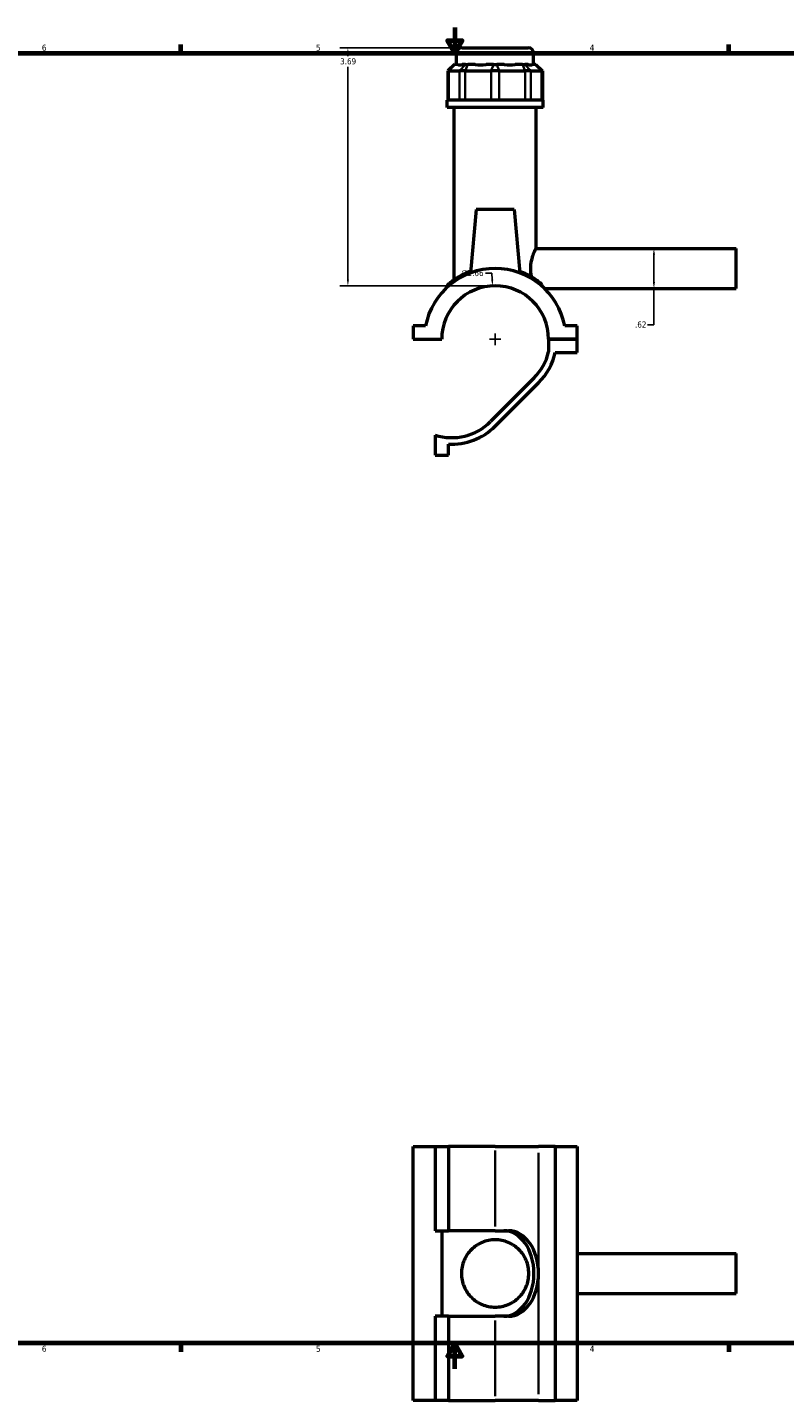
# Model space of a CAD drawing. Header units: inches. Extents: x -0.9 to 45.2, y 0.1 to 44.6.
# Tile 2 of 6: x 10.4 to 22.1, y 0.1 to 21.4. Entities that reach past the tile are written whole.
import ezdxf

# ---------------------------------------------------------------- set-up
doc = ezdxf.new("R2010")
doc.units = ezdxf.units.IN
doc.header["$MEASUREMENT"] = 0
for name, color, linetype, lineweight in [('Border (ANSI)', 7, 'Continuous', 70), ('Dimension (ANSI)', 7, 'Continuous', 25), ('Visible (ANSI)', 7, 'Continuous', 50), ('Visible Narrow (ANSI)', 7, 'Continuous', 35)]:
    doc.layers.add(name, color=color, linetype=linetype, lineweight=lineweight)
doc.styles.add('Note Text (ANSI)', font='tahoma.ttf')
doc.dimstyles.new('Default (ANSI)', dxfattribs={"dimtxt": 0.094488, "dimasz": 0.098425, "dimexe": 0.125, "dimexo": 0.0625, "dimgap": 0.031496, "dimtad": 0, "dimtih": 1, "dimtoh": 1, "dimrnd": 1e-08, "dimzin": 4, "dimdsep": 46, "dimtxsty": 'Note Text (ANSI)', "dimcen": 0.09, "dimdle": 0.393701, "dimclrd": 256, "dimclre": 256, "dimclrt": 5, "dimadec": 0, "dimazin": 1, "dimtfac": 1, "dimtofl": 0, "dimtmove": 0, "dimatfit": 3, "dimfxl": 1, "dimtolj": 1, "dimtzin": 4, "dimlwd": -1, "dimlwe": -1, "dimarcsym": 0})

# ---------------------------------------------------------------- blocks, each defined once
blk = doc.blocks.new('Borders Default Border')
at = {"layer": 'Border (ANSI)'}
for p, q in [((12.75, 21), (12.75, 21.134)), ((21.25, 21), (21.25, 21.134)), ((12.75, 1), (12.75, 0.866)), ((21.25, 1), (21.25, 0.866))]:
    blk.add_line(p, q, dxfattribs=at)
at = {"layer": 'Border (ANSI)', "flags": 128}
for points in [[(17, 21.4), (17, 21), (16.885, 21.2), (17.115, 21.2), (17, 21)], [(0.5, 1), (0.5, 21), (33.5, 21), (33.5, 1), (0.5, 1)], [(17, 0.6), (17, 1), (16.885, 0.8), (17.115, 0.8), (17, 1)]]:
    blk.add_lwpolyline(points, dxfattribs=at)
at = {"layer": 'Border (ANSI)', "color": 5, "true_color": 0x0000ff, "char_height": 0.0945, "attachment_point": 7, "style": 'Note Text (ANSI)'}
for s, insert in [('6', (10.595, 21.038)), ('5', (14.847, 21.038)), ('4', (19.092, 21.04)), ('6', (10.595, 0.864)), ('5', (14.847, 0.864)), ('4', (19.092, 0.866))]:
    blk.add_mtext(s, dxfattribs=dict(at, insert=insert))
blk = doc.blocks.new('*D6')
at = {"layer": 'Defpoints', "color": 0, "transparency": 16777216}
for p in [(17.584, 17.392), (17.665, 15.737)]:
    blk.add_point(p, dxfattribs=at)
at = {"layer": 'Dimension (ANSI)', "transparency": 16777216}
for p, q in [((17.476, 17.589), (17.575, 17.589)), ((17.575, 17.589), (17.58, 17.491)), ((17.625, 16.475), (17.625, 16.655)), ((17.535, 16.565), (17.715, 16.565))]:
    blk.add_line(p, q, dxfattribs=at)
blk.add_solid([(17.596, 17.492), (17.563, 17.49), (17.584, 17.392)], dxfattribs=at)
at = {"layer": 'Dimension (ANSI)', "color": 5, "transparency": 16777216, "insert": (17.1, 17.64), "char_height": 0.0945, "attachment_point": 1, "style": 'Note Text (ANSI)'}
blk.add_mtext('\\A1;∅1.66', dxfattribs=at)
blk = doc.blocks.new('*D7')
at = {"layer": 'Defpoints', "color": 0, "transparency": 16777216}
for p in [(19.876, 17.974), (19.929, 17.352), (20.087, 17.352)]:
    blk.add_point(p, dxfattribs=at)
at = {"layer": 'Dimension (ANSI)', "transparency": 16777216}
for p, q in [((20.087, 17.876), (20.087, 17.451)), ((20.087, 17.352), (20.087, 16.791)), ((20.087, 16.791), (19.989, 16.791))]:
    blk.add_line(p, q, dxfattribs=at)
for points in [[(20.071, 17.876), (20.104, 17.876), (20.087, 17.974)], [(20.071, 17.451), (20.104, 17.451), (20.087, 17.352)]]:
    blk.add_solid(points, dxfattribs=at)
at = {"layer": 'Dimension (ANSI)', "color": 5, "transparency": 16777216, "insert": (19.794, 16.841), "char_height": 0.0945, "attachment_point": 1, "style": 'Note Text (ANSI)'}
blk.add_mtext('\\A1;.62', dxfattribs=at)
blk = doc.blocks.new('*D8')
at = {"layer": 'Defpoints', "color": 0, "transparency": 16777216}
for p in [(15.341, 21.083), (17.111, 21.083), (17.625, 17.393)]:
    blk.add_point(p, dxfattribs=at)
at = {"layer": 'Dimension (ANSI)', "transparency": 16777216}
for p, q in [((17.049, 21.083), (15.216, 21.083)), ((15.341, 20.985), (15.341, 20.953)), ((15.341, 17.492), (15.341, 20.792)), ((17.562, 17.393), (15.216, 17.393))]:
    blk.add_line(p, q, dxfattribs=at)
for points in [[(15.325, 20.985), (15.358, 20.985), (15.341, 21.083)], [(15.325, 17.492), (15.358, 17.492), (15.341, 17.393)]]:
    blk.add_solid(points, dxfattribs=at)
at = {"layer": 'Dimension (ANSI)', "color": 5, "transparency": 16777216, "insert": (15.221, 20.922), "char_height": 0.0945, "attachment_point": 1, "style": 'Note Text (ANSI)'}
blk.add_mtext('\\A1;3.69', dxfattribs=at)

msp = doc.modelspace()

# ---------------------------------------------------------------- linework, layer by layer
at = {"layer": 'Visible (ANSI)'}
for p, q in [((17.111, 21.083), (18.139, 21.083)), ((17.028, 20.825), (17.028, 21.001)), ((18.222, 20.825), (18.222, 21.001)), ((16.992, 20.825), (16.893, 20.726)), ((16.905, 20.726), (16.893, 20.726)), ((16.893, 20.726), (16.893, 20.272)), ((16.905, 20.726), (17.071, 20.726)), ((16.992, 20.825), (16.997, 20.825)), ((17.045, 20.825), (16.997, 20.825)), ((17.161, 20.726), (17.071, 20.726)), ((17.163, 20.825), (17.115, 20.825)), ((17.161, 20.726), (17.561, 20.726)), ((17.163, 20.825), (17.199, 20.825)), ((17.315, 20.825), (17.199, 20.825)), ((17.6, 20.825), (17.484, 20.825)), ((17.688, 20.726), (17.561, 20.726)), ((17.6, 20.825), (17.65, 20.825)), ((17.766, 20.825), (17.65, 20.825)), ((17.688, 20.726), (18.089, 20.726)), ((18.051, 20.825), (17.935, 20.825)), ((18.051, 20.825), (18.087, 20.825)), ((18.135, 20.825), (18.087, 20.825)), ((18.179, 20.726), (18.089, 20.726)), ((18.179, 20.726), (18.344, 20.726)), ((18.253, 20.825), (18.205, 20.825)), ((18.253, 20.825), (18.258, 20.825)), ((18.258, 20.825), (18.357, 20.726)), ((18.357, 20.726), (18.344, 20.726)), ((18.357, 20.726), (18.357, 20.272)), ((18.371, 20.272), (16.879, 20.272)), ((16.879, 20.161), (16.879, 20.272)), ((18.371, 20.161), (18.371, 20.272)), ((18.371, 20.161), (16.879, 20.161)), ((16.991, 17.489), (16.991, 20.161)), ((18.259, 17.974), (18.259, 20.161)), ((17.33, 18.575), (17.244, 17.595)), ((17.92, 18.575), (17.33, 18.575)), ((17.92, 18.575), (18.006, 17.595)), ((18.259, 17.974), (21.365, 17.974)), ((21.365, 17.352), (21.365, 17.974)), ((16.879, 17.393), (16.879, 17.372)), ((18.391, 17.352), (21.365, 17.352)), ((16.546, 16.772), (16.355, 16.772)), ((16.355, 16.772), (16.355, 16.567)), ((18.895, 16.772), (18.704, 16.772)), ((18.895, 16.567), (18.895, 16.772)), ((16.355, 16.567), (16.796, 16.567)), ((18.454, 16.567), (18.895, 16.567)), ((18.895, 16.567), (18.454, 16.567)), ((18.454, 16.567), (18.454, 16.373)), ((18.895, 16.361), (18.895, 16.567)), ((18.556, 16.361), (18.895, 16.361)), ((18.226, 15.963), (17.552, 15.289)), ((17.625, 15.217), (18.299, 15.891)), ((16.694, 15.08), (16.694, 14.768)), ((16.899, 14.768), (16.899, 14.939)), ((16.694, 14.768), (16.899, 14.768)), ((16.355, 4.05), (16.694, 4.05)), ((16.355, 0.11), (16.355, 4.05)), ((16.694, 4.05), (16.694, 2.743)), ((16.694, 4.05), (16.899, 4.05)), ((16.899, 4.05), (16.899, 2.743)), ((17.625, 4.05), (16.899, 4.05)), ((17.625, 4.05), (18.299, 4.05)), ((18.556, 4.05), (18.299, 4.05)), ((18.556, 4.05), (18.556, 0.11)), ((18.556, 4.05), (18.895, 4.05)), ((18.895, 4.05), (18.895, 0.11)), ((16.694, 2.743), (16.899, 2.743)), ((16.796, 2.743), (16.796, 1.417)), ((17.625, 2.743), (16.899, 2.743)), ((17.625, 2.743), (17.83, 2.743)), ((18.895, 2.391), (21.365, 2.391)), ((21.365, 1.769), (21.365, 2.391)), ((18.895, 1.769), (21.365, 1.769)), ((16.899, 1.417), (16.694, 1.417)), ((16.694, 1.417), (16.694, 0.11)), ((16.899, 1.417), (17.625, 1.417)), ((16.899, 1.417), (16.899, 0.11)), ((17.83, 1.417), (17.625, 1.417)), ((16.694, 0.11), (16.355, 0.11)), ((16.899, 0.11), (16.694, 0.11)), ((16.899, 0.11), (17.625, 0.11)), ((18.299, 0.11), (17.625, 0.11)), ((18.299, 0.11), (18.556, 0.11)), ((18.895, 0.11), (18.556, 0.11))]:
    msp.add_line(p, q, dxfattribs=at)
for centre, radius, start, end in [((17.111, 21.001), 0.0829, 90, 180), ((18.139, 21.001), 0.0829, 0, 90), ((17.625, 16.565), 1.099, 10.8674, 169.1326), ((17.625, 16.565), 0.829, 0.1361, 179.8639), ((16.896, 17.393), 0.0166, 131.3503, 180), ((17.625, 16.565), 0.851, 315, 346.9633), ((17.625, 16.565), 0.953, 315, 347.6862), ((16.951, 15.891), 0.851, 252.4004, 315), ((16.951, 15.891), 0.953, 266.8726, 315)]:
    msp.add_arc(centre, radius, start, end, dxfattribs=at)
for centre, major_axis, ratio, start_param, end_param in [((17.625, 21.415), (-0.585, -0.585), 0.198912, 0.042463, 0.350237), ((17.625, 21.415), (0.496, 0.496), 0.668179, 3.576754, 3.884528), ((17.625, 21.415), (0.496, -0.496), 0.668179, 5.54025, 5.848024), ((17.625, 21.415), (0.585, -0.585), 0.198912, 5.932949, 6.240723), ((17.758, 2.08), (0, 0.663), 0.707107, 4.712389, 6.283185), ((17.83, 2.08), (0, 0.663), 0.707107, 4.712389, 6.283185), ((17.758, 2.08), (0, -0.663), 0.707107, 0, 1.570796), ((17.83, 2.08), (0, -0.663), 0.707107, 0, 1.570796)]:
    msp.add_ellipse(centre, major_axis=major_axis, ratio=ratio, start_param=start_param, end_param=end_param, dxfattribs=at)
for points, knots in [([(18.193, 17.53), (18.192, 17.535), (18.191, 17.539), (18.182, 17.582), (18.177, 17.624), (18.177, 17.703), (18.182, 17.745), (18.198, 17.822), (18.209, 17.856), (18.23, 17.911), (18.24, 17.934), (18.255, 17.966), (18.259, 17.974), (18.259, 17.974)], [-2.766197, -2.766197, -2.766197, -2.766197, -2.731054, -2.731054, -2.427266, -2.427266, -2.123478, -2.123478, -1.81969, -1.81969, -1.516661, -1.516661, -1.213633, -1.213633, -1.213633, -1.213633]), ([(17.246, 17.619), (17.209, 17.606), (17.173, 17.591), (17.068, 17.54), (17.008, 17.502), (16.941, 17.452), (16.922, 17.437), (16.894, 17.414), (16.886, 17.407), (16.885, 17.406), (16.885, 17.406), (16.885, 17.406)], [9.918454, 9.918454, 9.918454, 9.918454, 10.256562, 10.256562, 11.01676, 11.01676, 11.425852, 11.425852, 11.85769, 11.85769, 11.891236, 11.891236, 11.891236, 11.891236]), ([(18.335, 17.432), (18.32, 17.444), (18.3, 17.459), (18.236, 17.505), (18.182, 17.539), (18.083, 17.588), (18.045, 17.604), (18.004, 17.619)], [6.478499, 6.478499, 6.478499, 6.478499, 6.869182, 6.869182, 7.545812, 7.545812, 7.918387, 7.918387, 7.918387, 7.918387]), ([(18.348, 17.413), (18.347, 17.416), (18.345, 17.419), (18.341, 17.425), (18.339, 17.428), (18.336, 17.431), (18.335, 17.431), (18.335, 17.432)], [-0.08375016, -0.08375016, -0.08375016, -0.08375016, -0.04286096, -0.04286096, -0.0064347, -0.0064347, 0, 0, 0, 0]), ([(17.103, 2.08), (17.103, 2.114), (17.106, 2.149), (17.12, 2.217), (17.13, 2.251), (17.171, 2.347), (17.21, 2.404), (17.301, 2.495), (17.358, 2.535), (17.454, 2.575), (17.488, 2.585), (17.556, 2.599), (17.591, 2.602), (17.659, 2.602), (17.693, 2.599), (17.762, 2.585), (17.795, 2.575), (17.892, 2.535), (17.949, 2.495), (18.04, 2.404), (18.079, 2.347), (18.12, 2.251), (18.13, 2.217), (18.144, 2.149), (18.147, 2.114), (18.147, 2.046), (18.144, 2.011), (18.13, 1.943), (18.12, 1.91), (18.079, 1.814), (18.04, 1.757), (17.949, 1.666), (17.892, 1.626), (17.795, 1.586), (17.762, 1.575), (17.693, 1.562), (17.659, 1.558), (17.591, 1.558), (17.556, 1.562), (17.488, 1.575), (17.454, 1.586), (17.358, 1.626), (17.301, 1.666), (17.21, 1.757), (17.171, 1.814), (17.13, 1.91), (17.12, 1.943), (17.106, 2.011), (17.103, 2.046), (17.103, 2.08)], [0, 0, 0, 0, 0.259789, 0.259789, 0.519579, 0.519579, 1.039158, 1.039158, 1.554462, 1.554462, 1.812115, 1.812115, 2.069767, 2.069767, 2.327419, 2.327419, 2.585072, 2.585072, 3.100377, 3.100377, 3.619955, 3.619955, 3.879745, 3.879745, 4.139534, 4.139534, 4.399324, 4.399324, 4.659113, 4.659113, 5.178692, 5.178692, 5.693997, 5.693997, 5.951649, 5.951649, 6.209301, 6.209301, 6.466954, 6.466954, 6.724606, 6.724606, 7.239911, 7.239911, 7.759489, 7.759489, 8.019279, 8.019279, 8.279068, 8.279068, 8.279068, 8.279068])]:
    msp.add_open_spline(points, degree=3, knots=knots, dxfattribs=at)
msp.add_open_spline([(18.359, 17.383), (18.355, 17.391), (18.352, 17.401), (18.348, 17.413)], degree=3, dxfattribs=at)
at = {"layer": 'Visible Narrow (ANSI)'}
for p, q in [((18.214, 21.001), (17.036, 21.001)), ((16.905, 20.294), (16.905, 20.703)), ((16.993, 20.82), (16.91, 20.731)), ((17.071, 20.703), (17.071, 20.294)), ((17.158, 20.82), (17.076, 20.731)), ((17.161, 20.294), (17.161, 20.703)), ((17.197, 20.82), (17.163, 20.731)), ((17.561, 20.703), (17.561, 20.294)), ((17.598, 20.82), (17.563, 20.731)), ((17.652, 20.82), (17.686, 20.731)), ((17.688, 20.294), (17.688, 20.703)), ((18.053, 20.82), (18.087, 20.731)), ((18.089, 20.703), (18.089, 20.294)), ((18.091, 20.82), (18.174, 20.731)), ((18.179, 20.294), (18.179, 20.703)), ((18.257, 20.82), (18.34, 20.731)), ((18.344, 20.703), (18.344, 20.294)), ((17.625, 3.985), (17.625, 2.809)), ((18.299, 3.952), (18.299, 2.179)), ((18.299, 1.982), (18.299, 0.209)), ((17.625, 1.352), (17.625, 0.176))]:
    msp.add_line(p, q, dxfattribs=at)
for points, knots in [([(16.879, 17.393), (16.879, 17.393), (16.879, 17.393), (16.88, 17.394), (16.888, 17.401), (16.916, 17.424), (16.935, 17.439), (17.004, 17.488), (17.064, 17.526), (17.171, 17.576), (17.206, 17.591), (17.245, 17.604)], [-11.891236, -11.891236, -11.891236, -11.891236, -11.85769, -11.85769, -11.425852, -11.425852, -11.01676, -11.01676, -10.256562, -10.256562, -9.913792, -9.913792, -9.913792, -9.913792]), ([(18.005, 17.604), (18.047, 17.589), (18.086, 17.573), (18.187, 17.525), (18.24, 17.491), (18.31, 17.443), (18.332, 17.425), (18.348, 17.413)], [-7.923049, -7.923049, -7.923049, -7.923049, -7.545812, -7.545812, -6.869182, -6.869182, -6.404858, -6.404858, -6.404858, -6.404858])]:
    msp.add_open_spline(points, degree=3, knots=knots, dxfattribs=at)

# ---------------------------------------------------------------- block references
msp.add_blockref('Borders Default Border', (0, 0))

# ---------------------------------------------------------------- dimensions: what is measured, and where the dimension line sits
at = {"layer": 'Dimension (ANSI)'}
for base, p1, p2, angle, override, picture, middle in [((15.341, 21.083), (17.625, 17.393), (17.111, 21.083), 90, {"dimgap": 0.031496, "dimdec": 2, "dimtol": 0, "dimlim": 0, "dimtp": 0, "dimtm": 0, "dimtdec": 2, "dimatfit": 1}, '*D8', (15.341, 20.873)), ((20.087, 17.352), (19.876, 17.974), (19.929, 17.352), 270, {"dimgap": 0.031496, "dimdec": 2, "dimse1": 1, "dimse2": 1, "dimtol": 0, "dimlim": 0, "dimtp": 0, "dimtm": 0, "dimtdec": 2, "dimatfit": 2}, '*D7', (19.876, 16.791))]:
    dim = msp.add_linear_dim(base=base, p1=p1, p2=p2, angle=angle, dimstyle='Default (ANSI)', override=override, dxfattribs=at)
    dim.commit()
    dim.dimension.update_dxf_attribs({"geometry": picture, "text_midpoint": middle, "dimtype": 160})
dim = msp.add_diameter_dim_2p(p1=(17.665, 15.737), p2=(17.584, 17.392), dimstyle='Default (ANSI)', override={"dimgap": 0.031496, "dimdec": 2, "dimlfac": 1, "dimtol": 0, "dimlim": 0, "dimtp": 0, "dimtm": 0, "dimtdec": 2}, dxfattribs=at)
dim.commit()
dim.dimension.update_dxf_attribs({"geometry": '*D6', "text_midpoint": (17.272, 17.589)})

doc.saveas('drawing.dxf')
